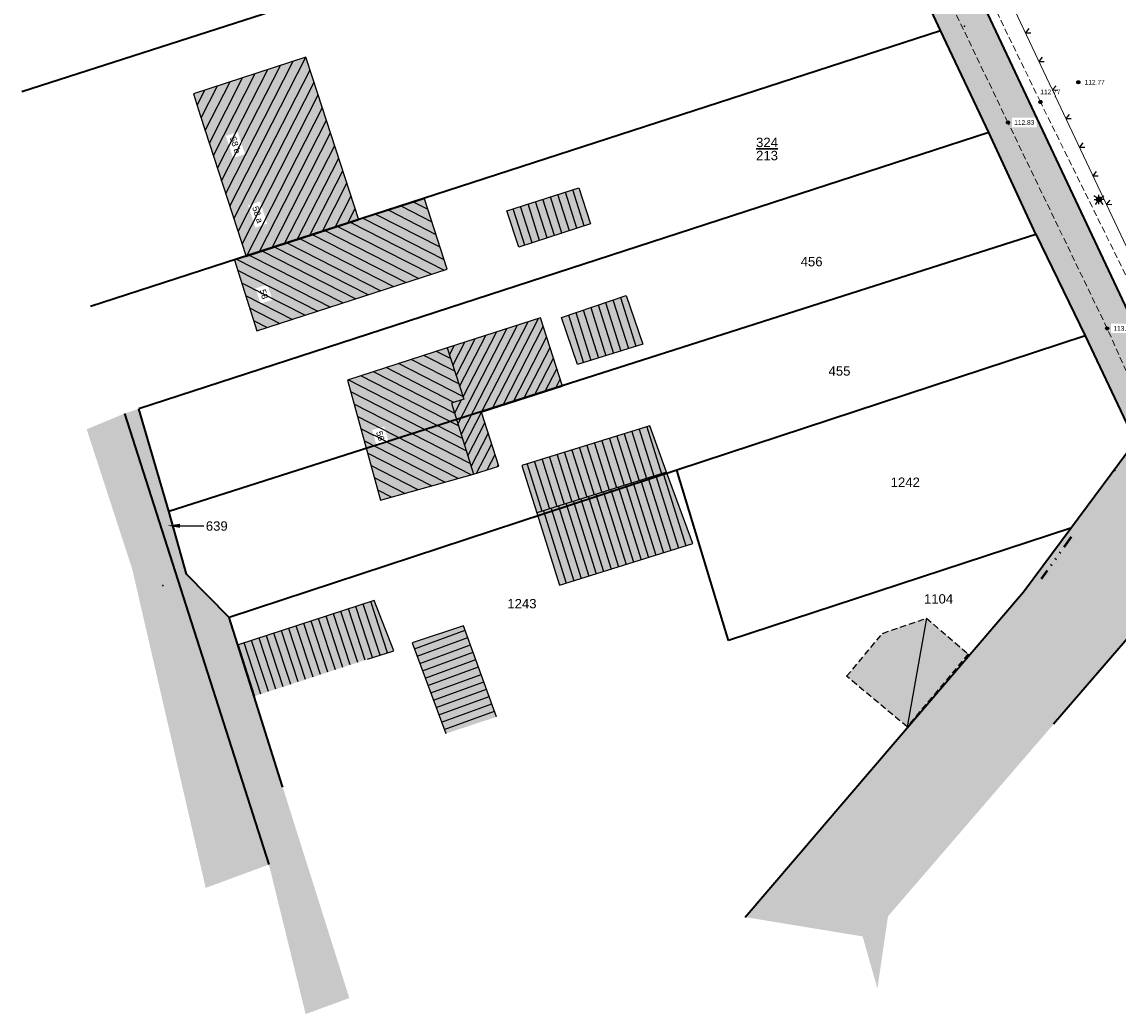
# Model space of a CAD drawing. Header units: metres. Extents: x 32322276 to 32322733, y 5638285 to 5638678.
# Tile 1 of 29: x 32322295 to 32322383, y 5638368 to 5638447. Entities that reach past the tile are written whole.
import ezdxf
from ezdxf import colors
from ezdxf.entities.mleader import LeaderData, LeaderLine
from ezdxf.math import Vec2, Vec3

# ---------------------------------------------------------------- set-up
doc = ezdxf.new("R2010")
doc.units = ezdxf.units.M
for name, pattern in [('1', [0]), ('20', [1.5, 0.5, -0.25, 0.5, -0.25]), ('22', [1.5, 0.5, -0.25, 0.5, -0.25]), ('3', [0]), ('68', [0]), ('77', [3.025, 1.025, -0.5, 0, -0.5, 0, -0.5, 0, -0.5])]:
    doc.linetypes.add(name, pattern=pattern)
doc.layers.get('0').update_dxf_attribs({"color": 1, "linetype": 'CONTINUOUS'})
for name, color, linetype in [('Allgemein', 7, 'CONTINUOUS'), ('alte Gebäude', 7, 'CONTINUOUS'), ('alte Grenzen', 7, 'CONTINUOUS'), ('altes Gebäude Füllung', 7, 'CONTINUOUS'), ('altes Gebäude Linie', 7, 'CONTINUOUS'), ('Beleuchtung', 7, 'CONTINUOUS'), ('Ebene 1', 7, 'CONTINUOUS'), ('Ebene 303', 7, 'CONTINUOUS'), ('Fahrbahn', 7, 'CONTINUOUS'), ('Flurgrenze', 7, 'CONTINUOUS'), ('Flurstücksnummer - Straßenname', 7, 'CONTINUOUS'), ('Gebäudeschraffur', 7, 'CONTINUOUS'), ('Hausnummer', 7, 'CONTINUOUS'), ('Höhenpunkte', 7, 'CONTINUOUS'), ('Höhentexte', 7, 'CONTINUOUS'), ('vorhandene Straße', 7, 'CONTINUOUS'), ('WS  GS  Hydrant  Gulli  usw', 7, 'CONTINUOUS')]:
    doc.layers.add(name, color=color, linetype=linetype)
doc.styles.add('Erwerber', font='Arial.ttf')
doc.styles.add('Flurstücksnummer', font='Arial.ttf')
doc.styles.add('n', font='Arial.ttf')

# ---------------------------------------------------------------- blocks, each defined once
blk = doc.blocks.new('S5')
at = {"true_color": 0xff7300}
blk.add_hatch(color=30, dxfattribs=at).paths.add_polyline_path([(0.2, 0), (0.193185, -0.051764), (0.173205, -0.1), (0.141421, -0.141421), (0.1, -0.173205), (0.051764, -0.193185), (0, -0.2), (-0.051764, -0.193185), (-0.1, -0.173205), (-0.141421, -0.141421), (-0.173205, -0.1), (-0.193185, -0.051764), (-0.2, 0), (-0.193185, 0.051764), (-0.173205, 0.1), (-0.141421, 0.141421), (-0.1, 0.173205), (-0.051764, 0.193185), (0, 0.2), (0.051764, 0.193185), (0.1, 0.173205), (0.141421, 0.141421), (0.173205, 0.1), (0.193185, 0.051764)], flags=0)
at = {"color": 0, "lineweight": -2}
for points in [[(-0.16, 0.12), (-0.4, 0.3)], [(-0.375, 0), (-0.2, 0)], [(0, 0.2), (0, 0.375)], [(0.16, 0.12), (0.4, 0.3)], [(0.375, 0), (0.2, 0)], [(-0.12, -0.16), (-0.3, -0.4)], [(0, -0.375), (0, -0.2)], [(0.12, -0.16), (0.3, -0.4)]]:
    blk.add_lwpolyline(points, dxfattribs=at)
blk.add_lwpolyline([(0.173205, -0.1, -0.577350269), (-0.173205, -0.1, -0.577350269), (0, 0.2, -0.577350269)], format="xyb", close=True, dxfattribs=at)
blk = doc.blocks.new('S107')
at = {"lineweight": -2}
blk.add_hatch(color=0, dxfattribs=at).paths.add_polyline_path([(0.5, 0), (0.489765, -0.100649), (0.459479, -0.197178), (0.410382, -0.285634), (0.344483, -0.362396), (0.264482, -0.424322), (0.173653, -0.468876), (0.075714, -0.494234), (-0.025325, -0.499358), (-0.125326, -0.484039), (-0.220197, -0.448902), (-0.306053, -0.395388), (-0.379379, -0.325686), (-0.437173, -0.242651), (-0.47707, -0.149682), (-0.497435, -0.050584), (-0.497435, 0.050584), (-0.47707, 0.149682), (-0.437173, 0.242651), (-0.379379, 0.325686), (-0.306053, 0.395388), (-0.220197, 0.448902), (-0.125326, 0.484039), (-0.025325, 0.499358), (0.075714, 0.494234), (0.173653, 0.468876), (0.264482, 0.424322), (0.344483, 0.362396), (0.410382, 0.285634), (0.459479, 0.197178), (0.489765, 0.100649)], flags=0)
at = {"color": 0, "lineweight": -2}
blk.add_lwpolyline([(0.433013, -0.25, -0.5773502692), (-0.433013, -0.25, -0.5773502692), (0, 0.5, -0.5773502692)], format="xyb", close=True, dxfattribs=at)
blk = doc.blocks.new('*X20')
at = {"color": 7, "linetype": '3', "lineweight": 25}
for p, q in [((32322344.136115, 5638410.178832), (32322345.944537, 5638404.397737)), ((32322344.732664, 5638410.365258), (32322346.541033, 5638404.584331)), ((32322345.329213, 5638410.551683), (32322347.137529, 5638404.770925)), ((32322345.925762, 5638410.738108), (32322347.734025, 5638404.957519)), ((32322346.522311, 5638410.924533), (32322348.330521, 5638405.144114)), ((32322341.15337, 5638409.246707), (32322342.962056, 5638403.464766)), ((32322341.749919, 5638409.433132), (32322343.558553, 5638403.65136)), ((32322342.346468, 5638409.619557), (32322344.155049, 5638403.837954)), ((32322342.943017, 5638409.805982), (32322344.751545, 5638404.024548)), ((32322343.539566, 5638409.992407), (32322345.348041, 5638404.211143)), ((32322338.767174, 5638408.501006), (32322340.576072, 5638402.718389)), ((32322339.363723, 5638408.687431), (32322341.172568, 5638402.904983)), ((32322339.960272, 5638408.873856), (32322341.769064, 5638403.091577)), ((32322340.556821, 5638409.060282), (32322342.36556, 5638403.278172)), ((32322336.977527, 5638407.941731), (32322338.786584, 5638402.158606)), ((32322337.574076, 5638408.128156), (32322339.38308, 5638402.345201)), ((32322338.170625, 5638408.314581), (32322339.979576, 5638402.531795))]:
    blk.add_line(p, q, dxfattribs=at)
blk = doc.blocks.new('*X29')
at = {"color": 7, "linetype": '3', "lineweight": 25}
for p, q in [((32322338.44054, 5638430.110165), (32322337.522717, 5638433.000779)), ((32322339.034968, 5638430.303292), (32322338.11841, 5638433.189922)), ((32322339.629396, 5638430.496419), (32322338.714102, 5638433.379065)), ((32322340.223824, 5638430.689546), (32322339.309795, 5638433.568209)), ((32322335.468401, 5638429.144531), (32322334.544253, 5638432.055062)), ((32322336.062829, 5638429.337658), (32322335.139946, 5638432.244205)), ((32322336.657256, 5638429.530785), (32322335.735639, 5638432.433349)), ((32322337.251684, 5638429.723912), (32322336.331331, 5638432.622492)), ((32322337.846112, 5638429.917039), (32322336.927024, 5638432.811635))]:
    blk.add_line(p, q, dxfattribs=at)
blk = doc.blocks.new('*X35')
at = {"color": 7, "linetype": '3', "lineweight": 25}
for p, q in [((32322323.915423, 5638396.402634), (32322322.578057, 5638400.488921)), ((32322324.5095, 5638396.596791), (32322323.172054, 5638400.683325)), ((32322321.539009, 5638395.626324), (32322320.20207, 5638399.711305)), ((32322322.133132, 5638395.820343), (32322320.796067, 5638399.905709)), ((32322322.727254, 5638396.014362), (32322321.390064, 5638400.100113)), ((32322323.321346, 5638396.208476), (32322321.984061, 5638400.294517)), ((32322318.568396, 5638394.656227), (32322317.232087, 5638398.739285)), ((32322319.162519, 5638394.850246), (32322317.826083, 5638398.933689)), ((32322319.756641, 5638395.044265), (32322318.42008, 5638399.128093)), ((32322320.350764, 5638395.238285), (32322319.014077, 5638399.322497)), ((32322320.944886, 5638395.432304), (32322319.608074, 5638399.516901)), ((32322316.191906, 5638393.880149), (32322314.8561, 5638397.96167)), ((32322316.786028, 5638394.074168), (32322315.450097, 5638398.156074)), ((32322317.380151, 5638394.268188), (32322316.044093, 5638398.350478)), ((32322317.974274, 5638394.462207), (32322316.63809, 5638398.544882)), ((32322314.409538, 5638393.298091), (32322313.07411, 5638397.378458)), ((32322315.003661, 5638393.49211), (32322313.668106, 5638397.572862)), ((32322315.597783, 5638393.68613), (32322314.262103, 5638397.767266))]:
    blk.add_line(p, q, dxfattribs=at)
blk = doc.blocks.new('*X38')
at = {"color": 7, "linetype": '3', "lineweight": 25}
for p, q in [((32322311.274629, 5638434.278057), (32322315.978672, 5638443.49991)), ((32322311.602256, 5638433.269795), (32322316.987754, 5638443.827578)), ((32322311.929884, 5638432.261532), (32322317.99427, 5638444.150214)), ((32322310.291747, 5638437.302846), (32322312.951426, 5638442.516907)), ((32322310.619375, 5638436.294583), (32322313.960508, 5638442.844574)), ((32322310.947002, 5638435.28632), (32322314.96959, 5638443.172242)), ((32322312.257511, 5638431.253269), (32322318.328309, 5638443.154521)), ((32322309.636493, 5638439.319371), (32322310.933262, 5638441.861571)), ((32322309.96412, 5638438.311108), (32322311.942344, 5638442.189239)), ((32322312.585138, 5638430.245006), (32322318.660385, 5638442.15498)), ((32322309.309805, 5638440.329476), (32322309.92418, 5638441.533903)), ((32322312.912766, 5638429.236744), (32322318.987689, 5638441.146084)), ((32322313.249526, 5638428.246386), (32322319.314993, 5638440.137187)), ((32322314.258343, 5638428.573534), (32322319.642297, 5638439.12829)), ((32322315.26716, 5638428.900681), (32322319.969601, 5638438.119394)), ((32322316.275976, 5638429.227829), (32322320.296905, 5638437.110497)), ((32322317.284793, 5638429.554976), (32322320.624209, 5638436.1016)), ((32322318.293609, 5638429.882123), (32322320.951513, 5638435.092703)), ((32322319.302426, 5638430.209271), (32322321.278817, 5638434.083807)), ((32322320.311242, 5638430.536418), (32322321.60612, 5638433.07491)), ((32322321.320059, 5638430.863565), (32322321.933424, 5638432.066013))]:
    blk.add_line(p, q, dxfattribs=at)
blk = doc.blocks.new('*X40')
at = {"color": 7, "linetype": '3', "lineweight": 25}
for p, q in [((32322326.660989, 5638396.923426), (32322330.702636, 5638398.397873)), ((32322326.877519, 5638396.337128), (32322330.916836, 5638397.810724)), ((32322327.094048, 5638395.750829), (32322331.131035, 5638397.223576)), ((32322327.310577, 5638395.16453), (32322331.345234, 5638396.636427)), ((32322327.527107, 5638394.578232), (32322331.559434, 5638396.049278)), ((32322327.743636, 5638393.991933), (32322331.773633, 5638395.462129)), ((32322327.960165, 5638393.405634), (32322331.987833, 5638394.874981)), ((32322328.176695, 5638392.819336), (32322332.202032, 5638394.287832)), ((32322328.393224, 5638392.233037), (32322332.416231, 5638393.700683)), ((32322328.609754, 5638391.646738), (32322332.630431, 5638393.113534)), ((32322328.826283, 5638391.060439), (32322332.84463, 5638392.526386)), ((32322329.042812, 5638390.474141), (32322333.058829, 5638391.939237))]:
    blk.add_line(p, q, dxfattribs=at)
blk = doc.blocks.new('*X48')
at = {"color": 7, "linetype": '3', "lineweight": 25}
for p, q in [((32322329.552816, 5638420.09303), (32322328.432822, 5638420.666775)), ((32322330.202966, 5638418.074609), (32322326.413903, 5638420.01565)), ((32322329.877891, 5638419.08382), (32322327.423362, 5638420.341213)), ((32322329.862499, 5638415.720973), (32322323.385526, 5638419.038963)), ((32322329.80797, 5638416.59159), (32322324.394985, 5638419.364526)), ((32322330.528041, 5638417.065399), (32322325.404444, 5638419.690088)), ((32322330.489533, 5638413.714394), (32322321.366607, 5638418.387839)), ((32322330.176016, 5638414.717684), (32322322.376066, 5638418.713401)), ((32322330.80305, 5638412.711105), (32322321.591585, 5638417.429905)), ((32322331.116567, 5638411.707815), (32322321.859076, 5638416.450194)), ((32322331.206269, 5638410.81918), (32322322.126567, 5638415.470482)), ((32322330.14617, 5638410.519559), (32322322.394058, 5638414.490771)), ((32322329.086072, 5638410.219938), (32322322.661548, 5638413.511059)), ((32322328.025973, 5638409.920317), (32322322.929039, 5638412.531348)), ((32322326.965874, 5638409.620696), (32322323.19653, 5638411.551636)), ((32322325.905776, 5638409.321075), (32322323.46402, 5638410.571924)), ((32322324.845677, 5638409.021454), (32322323.731511, 5638409.592213))]:
    blk.add_line(p, q, dxfattribs=at)
blk = doc.blocks.new('*X54')
at = {"color": 7, "linetype": '3', "lineweight": 25}
for p, q in [((32322344.611575, 5638414.461296), (32322345.788499, 5638410.695212)), ((32322345.208213, 5638414.647438), (32322346.385048, 5638410.881638)), ((32322342.225025, 5638413.716728), (32322343.402303, 5638409.949512)), ((32322342.821663, 5638413.90287), (32322343.998852, 5638410.135937)), ((32322343.4183, 5638414.089012), (32322344.595401, 5638410.322362)), ((32322344.014938, 5638414.275154), (32322345.19195, 5638410.508787)), ((32322339.241838, 5638412.786018), (32322340.419558, 5638409.017386)), ((32322339.838476, 5638412.97216), (32322341.016107, 5638409.203811)), ((32322340.435113, 5638413.158302), (32322341.612656, 5638409.390236)), ((32322341.03175, 5638413.344444), (32322342.209205, 5638409.576661)), ((32322341.628388, 5638413.530586), (32322342.805754, 5638409.763087)), ((32322336.258651, 5638411.855308), (32322337.436814, 5638408.08526)), ((32322336.855288, 5638412.04145), (32322338.033363, 5638408.271685)), ((32322337.451926, 5638412.227592), (32322338.629911, 5638408.458111)), ((32322338.048563, 5638412.413734), (32322339.22646, 5638408.644536)), ((32322338.645201, 5638412.599876), (32322339.823009, 5638408.830961)), ((32322335.662013, 5638411.669166), (32322336.840265, 5638407.898835))]:
    blk.add_line(p, q, dxfattribs=at)
blk = doc.blocks.new('*X56')
at = {"color": 7, "linetype": '3', "lineweight": 25}
for p, q in [((32322343.106915, 5638424.97239), (32322344.335871, 5638421.068964)), ((32322340.738572, 5638424.169966), (32322341.951265, 5638420.318195)), ((32322341.330658, 5638424.370572), (32322342.547417, 5638420.505888)), ((32322341.922744, 5638424.571178), (32322343.143568, 5638420.69358)), ((32322342.514829, 5638424.771784), (32322343.73972, 5638420.881272)), ((32322338.962315, 5638423.568148), (32322340.162811, 5638419.755119)), ((32322339.554401, 5638423.768754), (32322340.758962, 5638419.942811)), ((32322340.146487, 5638423.96936), (32322341.355114, 5638420.130503))]:
    blk.add_line(p, q, dxfattribs=at)
blk = doc.blocks.new('*X57')
at = {"color": 7, "linetype": '3', "lineweight": 25}
for p, q in [((32322325.620614, 5638432.258447), (32322328.057475, 5638431.014764)), ((32322326.629362, 5638432.58565), (32322327.736318, 5638432.020701)), ((32322322.594372, 5638431.276839), (32322329.020948, 5638427.996954)), ((32322323.60312, 5638431.604042), (32322328.69979, 5638429.002891)), ((32322324.611867, 5638431.931244), (32322328.378633, 5638430.008828)), ((32322319.567884, 5638430.295356), (32322327.021398, 5638426.49136)), ((32322320.576725, 5638430.622511), (32322328.030363, 5638426.818452)), ((32322321.585566, 5638430.949666), (32322329.039328, 5638427.145544)), ((32322317.550202, 5638429.641045), (32322325.003468, 5638425.837176)), ((32322318.559043, 5638429.9682), (32322326.012433, 5638426.164268)), ((32322314.52368, 5638428.659579), (32322321.976574, 5638424.8559)), ((32322315.532521, 5638428.986735), (32322322.985539, 5638425.182992)), ((32322316.541361, 5638429.31389), (32322323.994504, 5638425.510084)), ((32322312.505854, 5638428.005343), (32322319.958644, 5638424.201717)), ((32322313.514839, 5638428.332424), (32322320.967609, 5638424.528809)), ((32322312.54525, 5638427.143207), (32322318.949679, 5638423.874625)), ((32322312.861607, 5638426.13972), (32322317.940714, 5638423.547533)), ((32322313.177964, 5638425.136233), (32322316.931749, 5638423.220441)), ((32322313.494321, 5638424.132746), (32322315.922784, 5638422.893349)), ((32322313.810678, 5638423.129259), (32322314.913819, 5638422.566257))]:
    blk.add_line(p, q, dxfattribs=at)
blk = doc.blocks.new('*X75')
at = {"color": 7, "linetype": '3', "lineweight": 25}
for p, q in [((32322332.866033, 5638416.078699), (32322336.578469, 5638423.290454)), ((32322330.130895, 5638414.862076), (32322334.050533, 5638422.476338)), ((32322330.396426, 5638414.012348), (32322334.893178, 5638422.74771)), ((32322332.023419, 5638415.807389), (32322335.735823, 5638423.019082)), ((32322333.708647, 5638416.35001), (32322336.947167, 5638422.641139)), ((32322330.000058, 5638418.704548), (32322331.522597, 5638421.662223)), ((32322330.270616, 5638417.864587), (32322332.365242, 5638421.933595)), ((32322330.541174, 5638417.024627), (32322333.207887, 5638422.204967)), ((32322334.55126, 5638416.62132), (32322337.217743, 5638421.801213)), ((32322329.458941, 5638420.38447), (32322329.837306, 5638421.119479)), ((32322329.729499, 5638419.544509), (32322330.679951, 5638421.390851)), ((32322335.393874, 5638416.89263), (32322337.488319, 5638420.961286)), ((32322336.236488, 5638417.163941), (32322337.758895, 5638420.12136)), ((32322337.079101, 5638417.435251), (32322338.029471, 5638419.281434)), ((32322337.921715, 5638417.706562), (32322338.300047, 5638418.441508)), ((32322329.865365, 5638415.711803), (32322330.417453, 5638416.784286)), ((32322330.661957, 5638413.16262), (32322332.018382, 5638415.797604)), ((32322330.927487, 5638412.312892), (32322332.288906, 5638414.957576)), ((32322331.193018, 5638411.463165), (32322332.55943, 5638414.117548)), ((32322331.629522, 5638410.945569), (32322332.829954, 5638413.277521)), ((32322332.465759, 5638411.204493), (32322333.100478, 5638412.437493)), ((32322333.301997, 5638411.463417), (32322333.371002, 5638411.597466))]:
    blk.add_line(p, q, dxfattribs=at)
blk = doc.blocks.new('S20', base_point=(0, -0.5))
at = {"color": 0, "lineweight": -2}
blk.add_lwpolyline([(-0.5, 0.5), (0, -0.5), (0.5, 0.5)], dxfattribs=at)

msp = doc.modelspace()

# ---------------------------------------------------------------- hatches: boundary and pattern name
at = {"layer": 'altes Gebäude Füllung', "lineweight": 25, "true_color": 0xcccccc}
for points in [[(32322318.565, 5638442.449), (32322322.228, 5638431.158), (32322313.236, 5638428.242), (32322309.57, 5638439.524), (32322309.016, 5638441.239), (32322317.993, 5638444.154)], [(32322340.73, 5638430.854), (32322335.002, 5638428.993), (32322334.037, 5638431.894), (32322339.791, 5638433.721)], [(32322322.228, 5638431.158), (32322327.469, 5638432.858), (32322329.269, 5638427.22), (32322314.074, 5638422.294), (32322312.295, 5638427.937), (32322313.236, 5638428.242)], [(32322344.895, 5638421.245), (32322339.686, 5638419.605), (32322338.407, 5638423.38), (32322343.578, 5638425.132)], [(32322336.723, 5638423.337), (32322338.479, 5638417.886), (32322332.016, 5638415.805), (32322333.404, 5638411.495), (32322331.379, 5638410.868), (32322329.61, 5638416.529), (32322330.6, 5638416.842), (32322329.28, 5638420.94)], [(32322329.61, 5638416.529), (32322331.379, 5638410.868), (32322323.956, 5638408.77), (32322321.333, 5638418.377), (32322329.28, 5638420.94), (32322330.6, 5638416.842)], [(32322335.248, 5638411.54), (32322345.444, 5638414.721), (32322346.799, 5638411.011), (32322336.428, 5638407.77)], [(32322338.238, 5638401.987), (32322336.428, 5638407.77), (32322346.799, 5638411.011), (32322348.88, 5638405.316)], [(32322322.916, 5638396.076), (32322313.904, 5638393.133), (32322312.593, 5638397.221), (32322323.443, 5638400.772), (32322325.015, 5638396.762)], [(32322330.576, 5638398.745), (32322333.226, 5638391.481), (32322329.164, 5638390.146), (32322326.492, 5638397.381)], [(32322366.001, 5638390.681), (32322361.168, 5638394.723), (32322364.034, 5638398.149), (32322367.536, 5638399.359), (32322370.869, 5638396.502)]]:
    msp.add_hatch(color=254, dxfattribs=at).paths.add_polyline_path(points, flags=0)
at = {"layer": 'vorhandene Straße', "lineweight": 25, "true_color": 0xe6d499}
for points in [[(32322377.693, 5638390.9), (32322364.469, 5638375.554), (32322363.624, 5638369.784), (32322362.442, 5638373.945), (32322353.062, 5638375.49), (32322375.299, 5638401.46), (32322379.077, 5638406.551), (32322384.203, 5638413.458), (32322386.827, 5638416.994), (32322422.412, 5638465.866), (32322453.75, 5638495.375), (32322494.449, 5638536.254), (32322502.622, 5638544.464), (32322506.363, 5638548.221), (32322511.283, 5638550.273), (32322641.046, 5638604.39), (32322678.631, 5638620.063), (32322717.199, 5638636.145), (32322731.678, 5638642.183), (32322732.572, 5638639.315), (32322733.159, 5638637.434), (32322725.745, 5638634.305), (32322707.937, 5638626.878), (32322703.893, 5638625.192), (32322652.737, 5638603.859), (32322629.934, 5638594.349), (32322620.775, 5638590.529), (32322600.963, 5638582.266), (32322585.703, 5638575.902), (32322572.621, 5638570.446), (32322555.094, 5638563.137), (32322534.66, 5638554.614), (32322509.094, 5638543.952), (32322496.035, 5638531.135), (32322471.489, 5638507.042), (32322467.668, 5638503.292), (32322467.196, 5638502.829), (32322456.801, 5638492.626), (32322456.192, 5638492.029), (32322443.503, 5638479.574), (32322442.464, 5638478.554), (32322428.07, 5638464.427), (32322426.136, 5638462.53), (32322403.12, 5638431.659), (32322396.106, 5638412.279), (32322385.508, 5638399.98)], [(32322350.441, 5638494.262), (32322386.827, 5638416.994), (32322384.203, 5638413.458), (32322380.203, 5638421.902), (32322376.264, 5638430.014), (32322372.519, 5638438.153), (32322368.671, 5638446.29), (32322360.977, 5638462.563), (32322354.47, 5638476.323), (32322350.331, 5638484.726), (32322346.422, 5638493.221), (32322335.009, 5638521.385), (32322331.373, 5638531.205), (32322335.274, 5638532.387)], [(32322310, 5638377.822), (32322304.147, 5638403.237), (32322300.5, 5638414.445), (32322303.528, 5638415.704), (32322315.048, 5638379.682)], [(32322317.978, 5638367.745), (32322315.048, 5638379.682), (32322303.528, 5638415.704), (32322304.66, 5638416.072), (32322307.052, 5638407.894), (32322308.46, 5638402.887), (32322311.874, 5638399.416), (32322313.864, 5638393.113), (32322316.108, 5638386.003), (32322316.15, 5638385.869), (32322318.429, 5638378.649), (32322321.467, 5638369.024)]]:
    msp.add_hatch(color=41, dxfattribs=at).paths.add_polyline_path(points, flags=0)

# ---------------------------------------------------------------- linework, layer by layer
at = {"layer": 'alte Gebäude', "color": 7, "linetype": '3', "lineweight": 25}
for p, q in [((32322346.799, 5638411.011), (32322336.428, 5638407.77)), ((32322367.536, 5638399.359), (32322366.001, 5638390.681))]:
    msp.add_line(p, q, dxfattribs=at)
for points in [[(32322340.73, 5638430.854), (32322335.002, 5638428.993), (32322334.037, 5638431.894), (32322339.791, 5638433.721)], [(32322344.895, 5638421.245), (32322339.686, 5638419.605), (32322338.407, 5638423.38), (32322343.578, 5638425.132)]]:
    msp.add_lwpolyline(points, close=True, dxfattribs=at)
for points in [[(32322331.379, 5638410.868), (32322333.404, 5638411.495), (32322332.016, 5638415.805), (32322338.479, 5638417.886), (32322336.723, 5638423.337), (32322329.28, 5638420.94)], [(32322329.28, 5638420.94), (32322330.6, 5638416.842), (32322329.61, 5638416.529), (32322331.379, 5638410.868)], [(32322346.799, 5638411.011), (32322345.444, 5638414.721), (32322335.248, 5638411.54), (32322336.428, 5638407.77)], [(32322336.428, 5638407.77), (32322338.238, 5638401.987), (32322348.88, 5638405.316), (32322346.799, 5638411.011)], [(32322322.916, 5638396.076), (32322325.015, 5638396.762), (32322323.443, 5638400.772), (32322312.593, 5638397.221), (32322313.904, 5638393.133)], [(32322333.226, 5638391.481), (32322330.576, 5638398.745), (32322326.492, 5638397.381), (32322329.164, 5638390.146)]]:
    msp.add_lwpolyline(points, dxfattribs=at)
at = {"layer": 'alte Grenzen', "color": 7, "linetype": '1', "lineweight": 35}
for p, q in [((32322295.33, 5638441.411), (32322360.977, 5638462.563)), ((32322368.671, 5638446.29), (32322360.977, 5638462.563)), ((32322372.519, 5638438.153), (32322368.671, 5638446.29)), ((32322376.264, 5638430.014), (32322372.519, 5638438.153)), ((32322376.264, 5638430.014), (32322380.203, 5638421.902)), ((32322380.203, 5638421.902), (32322384.203, 5638413.458)), ((32322303.528, 5638415.704), (32322315.048, 5638379.682)), ((32322307.052, 5638407.894), (32322304.66, 5638416.072)), ((32322379.077, 5638406.551), (32322384.203, 5638413.458)), ((32322351.739, 5638397.566), (32322347.617, 5638411.179)), ((32322385.508, 5638399.98), (32322377.693, 5638390.9))]:
    msp.add_line(p, q, dxfattribs=at)
for points in [[(32322311.874, 5638399.416), (32322308.46, 5638402.887), (32322307.052, 5638407.894)], [(32322316.15, 5638385.869), (32322316.108, 5638386.003), (32322313.864, 5638393.113), (32322311.874, 5638399.416)]]:
    msp.add_lwpolyline(points, dxfattribs=at)
at = {"layer": 'Ebene 1', "color": 7, "linetype": '77', "lineweight": 50}
msp.add_line((32322379.099, 5638405.867), (32322376.692, 5638402.494), dxfattribs=at)
at = {"layer": 'Flurgrenze', "color": 7, "true_color": 0xffffff}
for p in [(32322370.576, 5638446.629, 112.771), (32322377.812, 5638441.012, 112.805), (32322382.588, 5638411.151, 113.145), (32322306.578, 5638401.96), (32322309.049, 5638398.487)]:
    msp.add_point(p, dxfattribs=at)
at = {"layer": 'WS  GS  Hydrant  Gulli  usw', "color": 7, "linetype": '22', "lineweight": 25}
msp.add_lwpolyline([(32322361.168, 5638394.723), (32322364.034, 5638398.149), (32322367.536, 5638399.359), (32322370.869, 5638396.502), (32322366.001, 5638390.681)], close=True, dxfattribs=at)

# ---------------------------------------------------------------- block references
at = {"layer": 'altes Gebäude Linie', "color": 7, "true_color": 0xffffff}
msp.add_blockref('*X75', (0, 0), dxfattribs=at)
at = {"layer": 'Beleuchtung', "color": 7, "xscale": 1.0025, "yscale": 1.0025}
msp.add_blockref('S5', (32322381.307, 5638432.794), dxfattribs=at)
at = {"layer": 'Ebene 303', "color": 7, "xscale": 0.375, "yscale": 0.375, "rotation": 295.27814310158}
for p in [(32322375.443, 5638446.109, 112.787), (32322376.521, 5638443.825, 112.811), (32322378.677, 5638439.259, 112.858), (32322379.755, 5638436.976, 112.882), (32322380.834, 5638434.692, 112.905), (32322381.912, 5638432.409, 112.929)]:
    msp.add_blockref('S20', p, dxfattribs=at)
at = {"layer": 'Gebäudeschraffur', "color": 7, "true_color": 0xffffff}
for name in ['*X29', '*X56', '*X54', '*X20', '*X35', '*X40']:
    msp.add_blockref(name, (0, 0), dxfattribs=at)
at = {"layer": 'Höhenpunkte', "color": 7, "xscale": 0.2525, "yscale": 0.2525}
for p in [(32322379.666, 5638442.153, 112.774), (32322376.636, 5638440.579, 112.77), (32322374.047, 5638438.939, 112.829), (32322381.964, 5638422.498, 113.044)]:
    msp.add_blockref('S107', p, dxfattribs=at)

# ---------------------------------------------------------------- texts
at = {"layer": 'Flurstücksnummer - Straßenname', "color": 7, "lineweight": 30, "insert": (32322335.246, 5638400.514), "char_height": 0.75, "attachment_point": 5, "line_spacing_factor": 0.84, "style": 'Flurstücksnummer', "bg_fill": 2}
msp.add_mtext('1243', dxfattribs=at)

# ---------------------------------------------------------------- leaders
at = {"layer": 'Flurstücksnummer - Straßenname', "color": 7, "lineweight": 30}
ml = msp.add_multileader_mtext('Standard', dxfattribs=at)
ml.set_content('639', color=256, style='Flurstücksnummer')
ml.set_leader_properties(linetype='CONTINUOUS')
ml.build(insert=Vec2(0, 0))
ml.multileader.update_dxf_attribs({"has_dogleg": 0, "dogleg_length": 0, "arrow_head_size": 1})
ctx = ml.context
ctx.base_point, ctx.char_height, ctx.arrow_head_size, ctx.landing_gap_size = Vec3(32322310.885, 5638407.093), 0.75, 1, 0
notes = []
notes.append((ctx, [(0, (1, 1, 0), (32322309.859, 5638406.725), (0, 0), 0, [(0, [(32322306.951, 5638406.744)], 0, [])])]))
ctx.mtext.insert, ctx.mtext.alignment, ctx.mtext.line_spacing_factor = Vec3(32322310.885, 5638407.093), 2, 0.84
for ctx, leaders in notes:
    for number, flags, end, landing, length, lines in leaders:
        leader = LeaderData()
        leader.index, (leader.has_last_leader_line, leader.has_dogleg_vector, leader.attachment_direction) = number, flags
        leader.last_leader_point, leader.dogleg_vector, leader.dogleg_length = Vec3(end), Vec3(landing), length
        for number, points, colour, breaks in lines:
            line = LeaderLine()
            line.index, line.vertices, line.color, line.breaks = number, Vec3.list(points), colors.encode_raw_color(colour), breaks
            leader.lines.append(line)
        ctx.leaders.append(leader)

# ---------------------------------------------------------------- next in the draw order: linework, layer by layer
at = {"layer": 'alte Grenzen', "color": 7, "linetype": '1', "lineweight": 35}
msp.add_line((32322347.617, 5638411.179), (32322311.874, 5638399.416), dxfattribs=at)

# ---------------------------------------------------------------- next in the draw order: texts
at = {"layer": 'Flurstücksnummer - Straßenname', "color": 7, "lineweight": 30, "char_height": 0.75, "line_spacing_factor": 0.84, "style": 'Flurstücksnummer', "bg_fill": 2}
for s, insert, attachment_point in [('\\S324/213;', (32322354.812, 5638436.827), 5), ('456', (32322358.37, 5638427.45), 8), ('455', (32322360.598, 5638418.715), 8), ('1242', (32322365.849, 5638409.838), 8), ('1104', (32322368.505, 5638400.514), 8)]:
    msp.add_mtext(s, dxfattribs=dict(at, insert=insert, attachment_point=attachment_point))
at = {"layer": 'Hausnummer', "color": 7, "lineweight": 25, "char_height": 0.5, "line_spacing_factor": 0.84, "style": 'Erwerber', "bg_fill": 2}
for s, insert, attachment_point, rotation in [('58 b', (32322312.367, 5638437.146), 5, 288.00121), ('58 a', (32322314.147, 5638431.588), 5, 288.00121), ('58', (32322314.405, 5638425.157), 8, 287.764), ('56', (32322323.697, 5638413.841), 8, 286.03128)]:
    msp.add_mtext(s, dxfattribs=dict(at, insert=insert, attachment_point=attachment_point, rotation=rotation))
at = {"layer": 'Höhentexte', "color": 7, "lineweight": 25, "insert": (32322376.629, 5638441.193, 112.77), "char_height": 0.375, "attachment_point": 7, "rotation": 0.03077, "line_spacing_factor": 0.84, "style": 'n', "bg_fill": 2}
msp.add_mtext('112.77', dxfattribs=at)
at = {"layer": 'Höhentexte', "color": 7, "lineweight": 25, "char_height": 0.375, "attachment_point": 4, "line_spacing_factor": 0.84, "style": 'n', "bg_fill": 2}
for s, insert in [('112.77', (32322380.166, 5638442.153, 112.774)), ('112.83', (32322374.547, 5638438.939, 112.829)), ('113.04', (32322382.464, 5638422.498, 113.044))]:
    msp.add_mtext(s, dxfattribs=dict(at, insert=insert))

# ---------------------------------------------------------------- next in the draw order: linework, layer by layer
at = {"layer": 'Allgemein', "color": 7, "linetype": '1', "lineweight": 35}
msp.add_line((32322350.441, 5638494.262), (32322386.827, 5638416.994), dxfattribs=at)
at = {"layer": 'alte Gebäude', "color": 7, "linetype": '3', "lineweight": 25}
msp.add_line((32322313.236, 5638428.242), (32322322.228, 5638431.158), dxfattribs=at)
for points in [[(32322322.228, 5638431.158), (32322318.565, 5638442.449), (32322317.993, 5638444.154), (32322309.016, 5638441.239), (32322309.57, 5638439.524), (32322313.236, 5638428.242)], [(32322313.236, 5638428.242), (32322312.295, 5638427.937), (32322314.074, 5638422.294), (32322329.269, 5638427.22), (32322327.469, 5638432.858), (32322322.228, 5638431.158)], [(32322329.28, 5638420.94), (32322321.333, 5638418.377), (32322323.956, 5638408.77), (32322331.379, 5638410.868)]]:
    msp.add_lwpolyline(points, dxfattribs=at)
at = {"layer": 'alte Grenzen', "color": 7, "linetype": '1', "lineweight": 35}
for p, q in [((32322300.795, 5638424.273), (32322368.671, 5638446.29)), ((32322372.519, 5638438.153), (32322304.66, 5638416.072)), ((32322307.052, 5638407.894), (32322376.264, 5638430.014)), ((32322380.203, 5638421.902), (32322347.617, 5638411.179)), ((32322379.077, 5638406.551), (32322351.739, 5638397.566))]:
    msp.add_line(p, q, dxfattribs=at)
msp.add_lwpolyline([(32322353.062, 5638375.49), (32322375.299, 5638401.46), (32322379.077, 5638406.551)], dxfattribs=at)
at = {"layer": 'Ebene 303', "color": 7, "linetype": '68', "lineweight": 18}
msp.add_polyline3d([(32322384.87, 5638426.133, 112.994), (32322371.423, 5638454.609, 112.699), (32322389.142, 5638455.662, 112.828)], dxfattribs=at)
at = {"layer": 'Fahrbahn', "color": 7, "linetype": '20', "lineweight": 18}
for points in [[(32322389.999, 5638419.866, 113.056), (32322387.433, 5638420.588, 113.078), (32322385.426, 5638422.754, 113.02), (32322376.636, 5638440.579, 112.77), (32322369.629, 5638455.021, 112.691), (32322363.142, 5638468.535, 112.689), (32322354.557, 5638486.666, 112.629), (32322347.988, 5638500.404, 112.586), (32322342.92, 5638511.102, 112.546), (32322340.782, 5638515.756, 112.543)], [(32322385.773, 5638413.773, 113.018), (32322385.323, 5638414.94, 113.074), (32322381.964, 5638422.498, 113.044), (32322374.047, 5638438.939, 112.829), (32322366.915, 5638453.831, 112.76), (32322360.523, 5638467.143, 112.751), (32322351.89, 5638485.106, 112.673), (32322345.062, 5638499.507, 112.625)]]:
    msp.add_polyline3d(points, dxfattribs=at)

# ---------------------------------------------------------------- next in the draw order: block references
at = {"layer": 'altes Gebäude Füllung', "color": 7, "true_color": 0xffffff}
for name in ['*X38', '*X57', '*X48']:
    msp.add_blockref(name, (0, 0), dxfattribs=at)
at = {"layer": 'Ebene 303', "color": 7, "xscale": 0.375, "yscale": 0.375, "rotation": 295.27814310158}
msp.add_blockref('S20', (32322377.599, 5638441.542, 112.834), dxfattribs=at)

doc.saveas('drawing.dxf')
